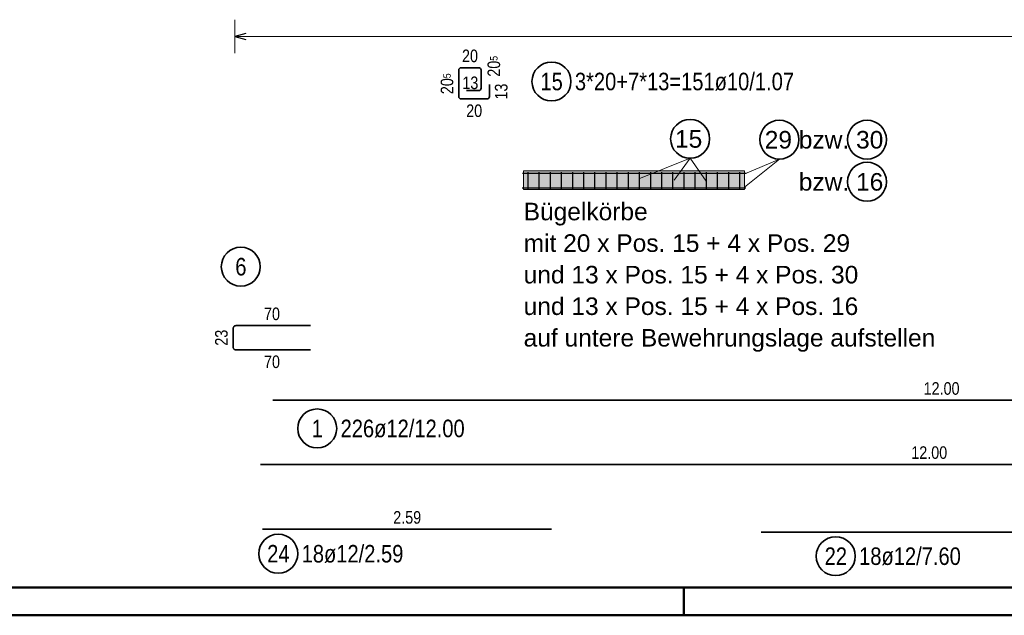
# Model space of a CAD drawing. Header units: millimetres. Extents: x -2.7 to 34.1, y -3.5 to 21.
# Tile 3 of 62: x 2.3 to 6.7, y 0 to 2.7. Entities that reach past the tile are written whole.
import ezdxf

# ---------------------------------------------------------------- set-up
doc = ezdxf.new("R2010")
doc.units = ezdxf.units.MM
doc.linetypes.add('HIDDEN', pattern=[0.375, 0.25, -0.125])
doc.layers.add('Achsen', color=7, linetype='Continuous', lineweight=20)
doc.styles.add('Arial', font='arial.ttf')
doc.styles.add('Arial Narrow', font='ARIALN.TTF')

msp = doc.modelspace()

# ---------------------------------------------------------------- hatches: boundary and pattern name
at = {"lineweight": 25, "true_color": 0x80ff80}
msp.add_hatch(color=91, dxfattribs=at).paths.add_polyline_path([(5.523611, 1.996826), (5.523611, 1.911826), (4.531943, 1.911826), (4.531943, 1.996826)])

# ---------------------------------------------------------------- linework, layer by layer
at = {"color": 2, "linetype": 'Continuous', "lineweight": 35, "ltscale": 2}
for p, q in [((4.241205, 2.449257), (4.241205, 2.329257)), ((4.330705, 2.459257), (4.251205, 2.459257)), ((4.340705, 2.366757), (4.340705, 2.449257)), ((4.275705, 2.356757), (4.330705, 2.356757)), ((4.378205, 2.329257), (4.378205, 2.384257)), ((4.251205, 2.319257), (4.368205, 2.319257)), ((3.406123, 0.965735), (9.406123, 0.965735)), ((9.350694, 0.677687), (3.350694, 0.677687)), ((4.656303, 0.386651), (3.361118, 0.386651)), ((9.397664, 0.37364), (5.597664, 0.37364))]:
    msp.add_line(p, q, dxfattribs=at)
at = {"color": 5, "linetype": 'Continuous', "lineweight": 18}
for p, q in [((5.279081, 2.052351), (5.048642, 1.960337)), ((5.279081, 2.052351), (5.206865, 1.954817)), ((5.279081, 2.052351), (5.350369, 1.949298)), ((5.679439, 2.048752), (5.523311, 1.923541)), ((5.679439, 2.048752), (5.525151, 1.982414))]:
    msp.add_line(p, q, dxfattribs=at)
at = {"color": 9, "linetype": 'Continuous', "lineweight": 0}
for p, q in [((4.531943, 1.996826), (4.531943, 1.911826)), ((4.531943, 1.996826), (5.523611, 1.996826)), ((5.523611, 1.996826), (5.523611, 1.911826)), ((4.531943, 1.911826), (5.523611, 1.911826))]:
    msp.add_line(p, q, dxfattribs=at)
at = {"color": 3, "linetype": 'Continuous', "lineweight": 25}
for p, q in [((4.55061, 1.989502), (4.55061, 1.915363)), ((4.60061, 1.989502), (4.60061, 1.915363)), ((4.65061, 1.989502), (4.65061, 1.915363)), ((4.70061, 1.989502), (4.70061, 1.915363)), ((4.75061, 1.989502), (4.75061, 1.915363)), ((4.80061, 1.989502), (4.80061, 1.915363)), ((4.85061, 1.989502), (4.85061, 1.915363)), ((4.90061, 1.989502), (4.90061, 1.915363)), ((4.95061, 1.989502), (4.95061, 1.915363)), ((5.00061, 1.989502), (5.00061, 1.915363)), ((5.05061, 1.989502), (5.05061, 1.915363)), ((5.10061, 1.989502), (5.10061, 1.915363)), ((5.15061, 1.989502), (5.15061, 1.915363)), ((5.20061, 1.989502), (5.20061, 1.915363)), ((5.25061, 1.989502), (5.25061, 1.915363)), ((5.30061, 1.989502), (5.30061, 1.915363)), ((5.35061, 1.989502), (5.35061, 1.915363)), ((5.40061, 1.989502), (5.40061, 1.915363)), ((5.45061, 1.989502), (5.45061, 1.915363)), ((5.50061, 1.989502), (5.50061, 1.915363)), ((4.526645, 1.985683), (5.530375, 1.985683)), ((4.525153, 1.92006), (5.528884, 1.92006))]:
    msp.add_line(p, q, dxfattribs=at)
at = {"color": 4, "linetype": 'Continuous', "lineweight": 50}
for p, q in [((0.5, 0.125), (29.6, 0.125)), ((5.25, 0), (5.25, 0.125)), ((0, 0), (29.725, 0))]:
    msp.add_line(p, q, dxfattribs=at)
at = {"color": 2, "linetype": 'Continuous', "lineweight": 35, "ltscale": 2}
for centre in [(4.656991, 2.397365), (3.605727, 0.839318), (3.431024, 0.276691), (5.932092, 0.265623)]:
    msp.add_circle(centre, 0.0875, dxfattribs=at)
at = {"color": 2, "linetype": 'Continuous', "lineweight": 35}
for centre in [(5.279081, 2.139851), (5.679439, 2.136252), (6.072649, 2.136252), (6.072649, 1.947144)]:
    msp.add_circle(centre, 0.0875, dxfattribs=at)
at = {"color": 2, "linetype": 'Continuous', "lineweight": 35, "ltscale": 2}
for centre, start, end in [((4.251205, 2.449257), 90, 180), ((4.330705, 2.449257), 0, 90), ((4.330705, 2.366757), 270, 0), ((4.251205, 2.329257), 180, 270), ((4.368205, 2.329257), 270, 0)]:
    msp.add_arc(centre, 0.01, start, end, dxfattribs=at)
at = {"layer": 'Achsen', "color": 5, "linetype": 'Continuous', "lineweight": 18, "ltscale": 2}
for p, q in [((3.236188, 2.675), (3.236188, 2.525)), ((3.236188, 2.6), (12.025188, 2.6))]:
    msp.add_line(p, q, dxfattribs=at)
at = {"layer": 'Achsen', "color": 3, "linetype": 'Continuous', "lineweight": 25, "ltscale": 2}
for p, q in [((3.286188, 2.613397), (3.236188, 2.6)), ((3.236188, 2.6), (3.286188, 2.586603))]:
    msp.add_line(p, q, dxfattribs=at)
at = {"layer": 'Achsen', "color": 2, "linetype": 'HIDDEN', "lineweight": 35, "ltscale": 2}
for p, q in [((3.229002, 1.203834), (3.229002, 1.288834)), ((3.241002, 1.300834), (3.576002, 1.300834)), ((3.576002, 1.191834), (3.241002, 1.191834))]:
    msp.add_line(p, q, dxfattribs=at)
at = {"layer": 'Achsen', "color": 2, "linetype": 'Continuous', "lineweight": 35, "ltscale": 2}
msp.add_circle((3.263129, 1.565756), 0.0875, dxfattribs=at)
at = {"layer": 'Achsen', "color": 2, "linetype": 'HIDDEN', "lineweight": 35, "ltscale": 2}
for centre, start, end in [((3.241002, 1.288834), 90, 180), ((3.241002, 1.203834), 180, 270)]:
    msp.add_arc(centre, 0.012, start, end, dxfattribs=at)

# ---------------------------------------------------------------- texts
at = {"color": 2, "lineweight": 35, "style": 'Arial'}
for s, p in [('15', (5.211073, 2.100046)), ('29 bzw. 30', (5.613717, 2.096436)), ('     bzw. 16', (5.613717, 1.907327)), ('Bügelkörbe', (4.532114, 1.774074)), ('mit 20 x Pos. 15 + 4 x Pos. 29', (4.532114, 1.632324)), ('und 13 x Pos. 15 + 4 x Pos. 30', (4.532114, 1.490574)), ('und 13 x Pos. 15 + 4 x Pos. 16', (4.532114, 1.348824)), ('auf untere Bewehrungslage aufstellen', (4.532114, 1.207074))]:
    msp.add_text(s, height=0.07875, dxfattribs=at).set_placement(p)
at = {"color": 3, "lineweight": 25, "char_height": 0.05625, "attachment_point": 1, "line_spacing_factor": 0.9, "style": 'Arial Narrow'}
for s, insert, rotation in [('20{\\A1;\\H.6x;\\S5;}', (4.370059, 2.418885), 90), ('20{\\A1;\\H.6x;\\S5;}', (4.159955, 2.340531), 90), ('13', (4.403205, 2.31632), 90), ('12.00', (6.271101, 0.758937), 359.999994)]:
    msp.add_mtext(s, dxfattribs=dict(at, insert=insert, rotation=rotation))
for s, insert in [('20', (4.255517, 2.540507)), ('13', (4.257006, 2.419494)), ('20', (4.274267, 2.294257)), ('12.00', (6.326529, 1.046985)), ('2.59', (3.946836, 0.467901))]:
    msp.add_mtext(s, dxfattribs=dict(at, insert=insert))
at = {"color": 2, "lineweight": 35, "char_height": 0.07875, "attachment_point": 1, "line_spacing_factor": 0.9, "style": 'Arial Narrow'}
for s, insert in [('15', (4.607378, 2.43674)), ('3*20+7*13=151ø10/1.07', (4.761991, 2.43674)), ('226ø12/12.00', (3.710727, 0.878693)), ('1', (3.580921, 0.878693)), ('24', (3.381411, 0.316066)), ('18ø12/2.59', (3.536024, 0.316066)), ('18ø12/7.60', (6.037092, 0.304998)), ('22', (5.88248, 0.304998))]:
    msp.add_mtext(s, dxfattribs=dict(at, insert=insert))
at = {"layer": 'Achsen', "color": 2, "lineweight": 35, "insert": (3.238323, 1.605131), "char_height": 0.07875, "attachment_point": 1, "line_spacing_factor": 0.9, "style": 'Arial Narrow'}
msp.add_mtext('6', dxfattribs=at)
at = {"layer": 'Achsen', "color": 3, "lineweight": 25, "char_height": 0.05625, "attachment_point": 1, "line_spacing_factor": 0.9, "style": 'Arial Narrow'}
for insert in [(3.367065, 1.382084), (3.367065, 1.166834)]:
    msp.add_mtext('70', dxfattribs=dict(at, insert=insert))
at = {"layer": 'Achsen', "color": 3, "lineweight": 25, "insert": (3.147752, 1.210896), "char_height": 0.05625, "attachment_point": 1, "rotation": 90, "line_spacing_factor": 0.9, "style": 'Arial Narrow'}
msp.add_mtext('23', dxfattribs=at)

doc.saveas('drawing.dxf')
